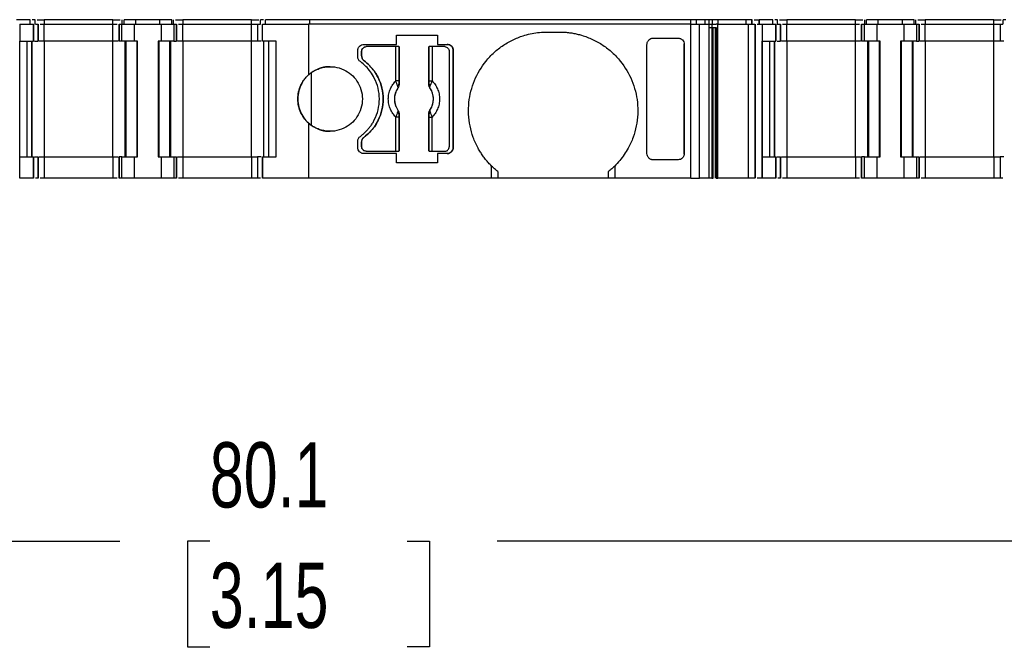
# Model space of a CAD drawing. Header units: millimetres. Extents: x 6 to 273, y 6 to 210.
# Tile 4 of 13: x 84 to 116, y 154 to 174. Entities that reach past the tile are written whole.
import ezdxf

# ---------------------------------------------------------------- set-up
doc = ezdxf.new("R2010")
doc.units = ezdxf.units.MM
doc.linetypes.add('SLD-Solid', pattern=[0])
doc.layers.add('DIMENSIONS', color=140, linetype='SLD-Solid', lineweight=25)
doc.styles.add('SLDTEXTSTYLE0', font='TXT', dxfattribs={"width": 0.7})
doc.dimstyles.new('SLDDIMSTYLE0', dxfattribs={"dimtxt": 2.158008, "dimasz": 3.302, "dimexe": 0, "dimexo": 0.0625, "dimgap": 0.539502, "dimtad": 0, "dimtih": 1, "dimtoh": 1, "dimrnd": 1e-09, "dimzin": 12, "dimdsep": 46, "dimtxsty": 'SLDTEXTSTYLE0', "dimsah": 1, "dimcen": 0.09, "dimadec": 0, "dimazin": 3, "dimtfac": 1, "dimtofl": 0, "dimtmove": 0, "dimatfit": 3, "dimfxl": 0, "dimfrac": 2, "dimtolj": 1, "dimtzin": 12, "dimarcsym": 0})

# ---------------------------------------------------------------- blocks, each defined once
blk = doc.blocks.new('_D_4')
at = {"layer": 'DIMENSIONS'}
for p, q in [((52.729, 167.837), (52.729, 154.145)), ((132.817, 167.837), (132.817, 154.145)), ((52.729, 157.32), (87.729, 157.32)), ((90.653, 157.32), (89.929, 157.32)), ((89.929, 157.32), (89.929, 153.89)), ((97.066, 157.32), (97.791, 157.32)), ((97.791, 157.32), (97.791, 153.89)), ((132.817, 157.32), (99.99, 157.32)), ((89.929, 153.89), (90.653, 153.89)), ((97.791, 153.89), (97.066, 153.89))]:
    blk.add_line(p, q, dxfattribs=at)
for points in [[(52.729, 157.32), (56.031, 156.812), (56.031, 157.828)], [(132.817, 157.32), (129.515, 157.828), (129.515, 156.812)]]:
    blk.add_solid(points, dxfattribs=at)
at = {"layer": 'DIMENSIONS', "char_height": 2.1167, "attachment_point": 1, "style": 'SLDTEXTSTYLE0'}
for s, insert in [('80.1', (90.653, 160.532)), ('3.15', (90.653, 156.619))]:
    blk.add_mtext(s, dxfattribs=dict(at, insert=insert))

msp = doc.modelspace()

# ---------------------------------------------------------------- linework, layer by layer
for p, q in [((84.818, 174.257), (84.373, 174.257)), ((84.473, 174.107), (84.473, 173.557)), ((84.473, 174.107), (84.918, 174.107)), ((84.818, 174.107), (84.818, 174.257)), ((84.818, 174.107), (84.818, 174.257)), ((84.918, 173.557), (84.918, 174.107)), ((84.918, 174.107), (84.918, 173.557)), ((84.973, 174.107), (84.973, 174.257)), ((84.973, 174.107), (84.973, 174.257)), ((85.073, 173.557), (85.073, 174.107)), ((85.073, 174.107), (85.073, 173.557)), ((85.273, 174.257), (85.273, 174.107)), ((87.506, 174.257), (85.273, 174.257)), ((85.273, 173.557), (85.273, 174.107)), ((85.273, 174.107), (87.506, 174.107)), ((87.506, 174.107), (87.506, 174.257)), ((87.506, 173.557), (87.506, 174.107)), ((87.706, 174.107), (87.706, 173.557)), ((87.706, 173.557), (87.706, 174.107)), ((87.794, 173.557), (87.794, 174.107)), ((87.794, 174.107), (88.206, 174.107)), ((87.806, 174.107), (87.806, 174.257)), ((87.806, 174.107), (87.806, 174.257)), ((87.865, 174.107), (87.865, 174.257)), ((88.248, 174.257), (87.865, 174.257)), ((88.206, 173.557), (88.206, 174.107)), ((88.206, 174.107), (89.073, 174.107)), ((88.248, 174.107), (88.248, 174.257)), ((89.032, 174.257), (88.248, 174.257)), ((89.032, 174.107), (89.032, 174.257)), ((89.415, 174.257), (89.032, 174.257)), ((89.073, 174.107), (89.073, 173.557)), ((89.073, 174.107), (89.486, 174.107)), ((89.415, 174.107), (89.415, 174.257)), ((89.473, 174.107), (89.473, 174.257)), ((89.473, 174.107), (89.473, 174.257)), ((89.486, 174.107), (89.486, 173.557)), ((89.573, 173.557), (89.573, 174.107)), ((89.573, 174.107), (89.573, 173.557)), ((89.773, 174.257), (89.773, 174.107)), ((92.006, 174.257), (89.773, 174.257)), ((89.773, 173.557), (89.773, 174.107)), ((89.773, 174.107), (92.006, 174.107)), ((92.006, 174.107), (92.006, 174.257)), ((92.006, 173.557), (92.006, 174.107)), ((92.206, 174.107), (92.206, 173.557)), ((92.306, 174.107), (92.306, 174.257)), ((92.362, 174.107), (93.863, 174.107)), ((92.362, 173.557), (92.362, 174.107)), ((92.362, 173.557), (92.362, 174.107)), ((92.462, 174.107), (92.462, 174.257)), ((93.908, 174.257), (92.462, 174.257)), ((92.462, 174.107), (92.462, 174.257)), ((93.863, 174.107), (93.863, 172.465)), ((106.283, 174.107), (93.863, 174.107)), ((93.908, 174.107), (93.908, 174.257)), ((106.283, 174.257), (93.908, 174.257)), ((106.283, 174.107), (106.283, 174.257)), ((106.283, 169.107), (106.283, 174.107)), ((106.475, 174.107), (106.475, 174.257)), ((106.759, 174.257), (106.475, 174.257)), ((106.572, 169.107), (106.572, 174.107)), ((106.572, 174.107), (106.874, 174.107)), ((106.759, 174.107), (106.759, 174.257)), ((106.874, 174.107), (106.874, 169.107)), ((106.878, 174.257), (106.878, 174.107)), ((106.967, 174.107), (106.967, 174.007)), ((106.967, 174.107), (107.112, 174.107)), ((106.993, 174.107), (106.993, 174.257)), ((107.138, 174.257), (106.993, 174.257)), ((107.17, 174.107), (107.112, 174.107)), ((107.18, 174.257), (107.138, 174.257)), ((107.17, 169.107), (107.17, 174.107)), ((107.17, 174.107), (108.166, 174.107)), ((107.18, 174.107), (107.18, 174.257)), ((108.088, 174.257), (107.18, 174.257)), ((108.088, 174.107), (108.088, 174.257)), ((108.276, 174.257), (108.088, 174.257)), ((108.166, 169.107), (108.166, 174.107)), ((108.166, 174.107), (108.373, 174.107)), ((108.276, 174.107), (108.276, 174.257)), ((108.283, 174.107), (108.283, 174.257)), ((108.283, 174.107), (108.283, 174.257)), ((108.348, 174.257), (108.507, 174.257)), ((108.373, 174.107), (108.373, 169.107)), ((108.383, 169.107), (108.383, 174.107)), ((108.383, 174.107), (108.383, 169.107)), ((108.448, 174.107), (108.607, 174.107)), ((108.507, 174.257), (108.507, 174.107)), ((108.507, 174.107), (108.507, 174.257)), ((108.951, 174.257), (108.507, 174.257)), ((108.607, 174.107), (108.607, 169.107)), ((108.607, 174.107), (108.607, 173.557)), ((108.607, 174.107), (109.051, 174.107)), ((108.951, 174.107), (108.951, 174.257)), ((108.951, 174.107), (108.951, 174.257)), ((109.051, 173.557), (109.051, 174.107)), ((109.051, 174.107), (109.051, 173.557)), ((109.107, 174.107), (109.107, 174.257)), ((109.107, 174.107), (109.107, 174.257)), ((109.207, 173.557), (109.207, 174.107)), ((109.207, 174.107), (109.207, 173.557)), ((109.407, 174.257), (109.407, 174.107)), ((111.64, 174.257), (109.407, 174.257)), ((109.407, 173.557), (109.407, 174.107)), ((109.407, 174.107), (111.64, 174.107)), ((111.64, 174.107), (111.64, 174.257)), ((111.64, 173.557), (111.64, 174.107)), ((111.84, 174.107), (111.84, 173.557)), ((111.84, 173.557), (111.84, 174.107)), ((111.928, 173.557), (111.928, 174.107)), ((111.928, 174.107), (112.34, 174.107)), ((111.94, 174.107), (111.94, 174.257)), ((111.94, 174.107), (111.94, 174.257)), ((111.998, 174.107), (111.998, 174.257)), ((112.381, 174.257), (111.998, 174.257)), ((112.34, 173.557), (112.34, 174.107)), ((112.34, 174.107), (113.207, 174.107)), ((112.381, 174.107), (112.381, 174.257)), ((113.165, 174.257), (112.381, 174.257)), ((113.165, 174.107), (113.165, 174.257)), ((113.548, 174.257), (113.165, 174.257)), ((113.207, 174.107), (113.207, 173.557)), ((113.207, 174.107), (113.619, 174.107)), ((113.548, 174.107), (113.548, 174.257)), ((113.607, 174.107), (113.607, 174.257)), ((113.607, 174.107), (113.607, 174.257)), ((113.619, 174.107), (113.619, 173.557)), ((113.707, 173.557), (113.707, 174.107)), ((113.707, 174.107), (113.707, 173.557)), ((113.907, 174.257), (113.907, 174.107)), ((116.14, 174.257), (113.907, 174.257)), ((113.907, 173.557), (113.907, 174.107)), ((113.907, 174.107), (116.14, 174.107)), ((116.14, 174.107), (116.14, 174.257)), ((116.14, 173.557), (116.14, 174.107)), ((116.34, 174.107), (116.34, 173.557)), ((116.44, 174.107), (116.44, 174.257)), ((101.613, 173.857), (102.013, 173.857)), ((102.013, 173.857), (102.013, 173.857)), ((106.967, 174.007), (107.112, 174.007)), ((106.976, 174.007), (106.976, 169.107)), ((107.019, 169.107), (107.019, 174.007)), ((107.09, 169.107), (107.09, 174.007)), ((107.112, 174.007), (107.112, 169.107)), ((84.473, 173.557), (84.473, 173.557)), ((84.473, 169.807), (84.473, 173.557)), ((84.473, 173.557), (84.918, 173.557)), ((84.718, 169.807), (84.718, 173.557)), ((84.718, 169.807), (84.718, 173.557)), ((84.873, 173.557), (84.873, 169.807)), ((84.873, 169.807), (84.873, 173.557)), ((84.918, 173.557), (84.918, 173.557)), ((85.273, 173.557), (85.273, 169.807)), ((87.506, 173.557), (85.273, 173.557)), ((87.506, 169.807), (87.506, 173.557)), ((88.206, 173.557), (87.794, 173.557)), ((87.906, 169.807), (87.906, 173.557)), ((87.906, 173.557), (87.906, 169.807)), ((87.936, 169.807), (87.936, 173.557)), ((88.306, 173.557), (88.206, 173.557)), ((88.289, 169.807), (88.289, 173.557)), ((88.306, 169.807), (88.306, 173.557)), ((88.973, 173.557), (88.973, 169.807)), ((89.073, 173.557), (88.973, 173.557)), ((88.973, 173.557), (88.973, 169.807)), ((88.973, 173.557), (88.973, 173.557)), ((88.991, 173.557), (88.991, 169.807)), ((89.486, 173.557), (89.073, 173.557)), ((89.344, 173.557), (89.344, 169.807)), ((89.373, 173.557), (89.373, 169.807)), ((89.373, 169.807), (89.373, 173.557)), ((89.773, 173.557), (89.773, 169.807)), ((92.006, 173.557), (89.773, 173.557)), ((92.006, 169.807), (92.006, 173.557)), ((92.806, 173.557), (92.362, 173.557)), ((92.362, 173.557), (92.362, 173.557)), ((92.406, 169.807), (92.406, 173.557)), ((92.562, 173.557), (92.562, 169.807)), ((92.562, 173.557), (92.562, 169.807)), ((92.806, 169.807), (92.806, 173.557)), ((96.717, 173.457), (96.717, 173.757)), ((96.717, 173.757), (98.058, 173.757)), ((98.058, 173.757), (98.058, 173.457)), ((105.063, 173.657), (105.872, 173.657)), ((106.072, 173.474), (106.072, 173.456)), ((106.072, 169.89), (106.072, 173.474)), ((108.607, 173.557), (108.607, 173.557)), ((108.607, 169.807), (108.607, 173.557)), ((108.607, 173.557), (109.051, 173.557)), ((108.851, 169.807), (108.851, 173.557)), ((108.851, 169.807), (108.851, 173.557)), ((109.007, 173.557), (109.007, 169.807)), ((109.007, 169.807), (109.007, 173.557)), ((109.051, 173.557), (109.051, 173.557)), ((109.407, 173.557), (109.407, 169.807)), ((111.64, 173.557), (109.407, 173.557)), ((111.64, 169.807), (111.64, 173.557)), ((112.34, 173.557), (111.928, 173.557)), ((112.04, 169.807), (112.04, 173.557)), ((112.04, 173.557), (112.04, 169.807)), ((112.069, 169.807), (112.069, 173.557)), ((112.44, 173.557), (112.34, 173.557)), ((112.423, 169.807), (112.423, 173.557)), ((112.44, 169.807), (112.44, 173.557)), ((113.107, 173.557), (113.107, 169.807)), ((113.207, 173.557), (113.107, 173.557)), ((113.107, 173.557), (113.107, 169.807)), ((113.107, 173.557), (113.107, 173.557)), ((113.124, 173.557), (113.124, 169.807)), ((113.619, 173.557), (113.207, 173.557)), ((113.478, 173.557), (113.478, 169.807)), ((113.507, 173.557), (113.507, 169.807)), ((113.507, 169.807), (113.507, 173.557)), ((113.907, 173.557), (113.907, 169.807)), ((116.14, 173.557), (113.907, 173.557)), ((116.14, 169.807), (116.14, 173.557)), ((95.463, 173.057), (95.463, 173.257)), ((95.588, 173.232), (95.588, 173.082)), ((95.588, 173.082), (95.588, 173.232)), ((95.663, 173.457), (96.717, 173.457)), ((96.697, 173.382), (95.738, 173.382)), ((96.697, 172.269), (96.697, 173.382)), ((96.796, 173.382), (96.796, 172.269)), ((96.806, 173.382), (96.806, 172.159)), ((97.771, 172.159), (97.771, 173.382)), ((97.78, 172.269), (97.78, 173.382)), ((97.88, 173.382), (97.88, 172.269)), ((98.288, 173.382), (97.88, 173.382)), ((98.058, 173.457), (98.363, 173.457)), ((98.438, 173.232), (98.438, 170.132)), ((98.563, 173.257), (98.563, 170.107)), ((98.563, 173.257), (98.563, 173.257)), ((98.563, 170.107), (98.563, 173.257)), ((104.863, 169.908), (104.863, 173.456)), ((106.072, 173.456), (106.072, 169.908)), ((93.952, 172.536), (93.952, 170.828)), ((96.796, 172.269), (96.697, 172.269)), ((97.78, 172.269), (97.88, 172.269)), ((96.769, 172.045), (96.77, 172.044)), ((96.806, 172.159), (96.799, 172.161)), ((97.771, 172.159), (97.778, 172.161)), ((97.807, 172.044), (97.808, 172.045)), ((96.77, 171.32), (96.769, 171.319)), ((97.808, 171.319), (97.807, 171.32)), ((96.697, 169.982), (96.697, 171.095)), ((96.796, 171.095), (96.697, 171.095)), ((96.796, 171.095), (96.796, 169.982)), ((96.806, 171.206), (96.799, 171.204)), ((96.806, 171.206), (96.806, 169.982)), ((97.771, 169.982), (97.771, 171.206)), ((97.778, 171.204), (97.771, 171.206)), ((97.78, 169.982), (97.78, 171.095)), ((97.78, 171.095), (97.88, 171.095)), ((97.88, 169.982), (97.88, 171.095)), ((93.863, 170.9), (93.863, 169.107)), ((95.463, 170.107), (95.463, 170.307)), ((95.588, 170.282), (95.588, 170.132)), ((95.588, 170.132), (95.588, 170.282)), ((95.738, 169.982), (96.697, 169.982)), ((97.88, 169.982), (98.288, 169.982)), ((98.563, 170.107), (98.563, 170.107)), ((84.473, 169.107), (84.473, 169.807)), ((84.473, 169.807), (84.918, 169.807)), ((84.918, 169.107), (84.918, 169.807)), ((84.918, 169.807), (84.918, 169.107)), ((84.918, 169.807), (84.918, 169.807)), ((85.073, 169.107), (85.073, 169.807)), ((85.073, 169.807), (85.073, 169.107)), ((85.273, 169.807), (85.273, 169.107)), ((85.273, 169.807), (87.506, 169.807)), ((87.506, 169.807), (87.506, 169.107)), ((87.706, 169.807), (87.706, 169.107)), ((87.706, 169.107), (87.706, 169.807)), ((87.794, 169.107), (87.794, 169.807)), ((87.794, 169.807), (88.206, 169.807)), ((88.206, 169.107), (88.206, 169.807)), ((88.206, 169.807), (88.306, 169.807)), ((88.973, 169.807), (89.073, 169.807)), ((88.973, 169.807), (88.973, 169.807)), ((89.073, 169.807), (89.073, 169.107)), ((89.073, 169.807), (89.486, 169.807)), ((89.486, 169.807), (89.486, 169.107)), ((89.573, 169.107), (89.573, 169.807)), ((89.573, 169.807), (89.573, 169.107)), ((89.773, 169.807), (89.773, 169.107)), ((89.773, 169.807), (92.006, 169.807)), ((92.006, 169.807), (92.006, 169.107)), ((92.206, 169.807), (92.206, 169.107)), ((92.362, 169.807), (92.362, 169.107)), ((92.362, 169.807), (92.806, 169.807)), ((92.362, 169.107), (92.362, 169.807)), ((92.362, 169.807), (92.362, 169.807)), ((96.717, 169.907), (95.663, 169.907)), ((96.717, 169.607), (96.717, 169.907)), ((98.058, 169.907), (98.058, 169.607)), ((98.363, 169.907), (98.058, 169.907)), ((105.872, 169.707), (105.063, 169.707)), ((106.072, 169.89), (106.072, 169.908)), ((108.607, 169.107), (108.607, 169.807)), ((108.607, 169.807), (109.051, 169.807)), ((109.051, 169.107), (109.051, 169.807)), ((109.051, 169.807), (109.051, 169.107)), ((109.051, 169.807), (109.051, 169.807)), ((109.207, 169.107), (109.207, 169.807)), ((109.207, 169.807), (109.207, 169.107)), ((109.407, 169.807), (109.407, 169.107)), ((109.407, 169.807), (111.64, 169.807)), ((111.64, 169.807), (111.64, 169.107)), ((111.84, 169.807), (111.84, 169.107)), ((111.84, 169.107), (111.84, 169.807)), ((111.928, 169.107), (111.928, 169.807)), ((111.928, 169.807), (112.34, 169.807)), ((112.34, 169.107), (112.34, 169.807)), ((112.34, 169.807), (112.44, 169.807)), ((113.107, 169.807), (113.207, 169.807)), ((113.107, 169.807), (113.107, 169.807)), ((113.207, 169.807), (113.207, 169.107)), ((113.207, 169.807), (113.619, 169.807)), ((113.619, 169.807), (113.619, 169.107)), ((113.707, 169.107), (113.707, 169.807)), ((113.707, 169.807), (113.707, 169.107)), ((113.907, 169.807), (113.907, 169.107)), ((113.907, 169.807), (116.14, 169.807)), ((116.14, 169.807), (116.14, 169.107)), ((116.34, 169.807), (116.34, 169.107)), ((98.058, 169.607), (96.717, 169.607)), ((99.813, 169.107), (99.813, 169.501)), ((100.013, 169.322), (100.013, 169.107)), ((103.613, 169.107), (103.613, 169.322)), ((103.813, 169.501), (103.813, 169.107)), ((84.918, 169.107), (84.473, 169.107)), ((87.506, 169.107), (85.273, 169.107)), ((88.206, 169.107), (87.794, 169.107)), ((89.073, 169.107), (88.206, 169.107)), ((89.486, 169.107), (89.073, 169.107)), ((92.006, 169.107), (89.773, 169.107)), ((93.863, 169.107), (92.362, 169.107)), ((99.813, 169.107), (93.863, 169.107)), ((100.013, 169.107), (99.813, 169.107)), ((103.613, 169.107), (100.013, 169.107)), ((103.813, 169.107), (103.613, 169.107)), ((106.283, 169.107), (103.813, 169.107)), ((106.874, 169.107), (106.572, 169.107)), ((107.112, 169.107), (107.17, 169.107)), ((108.166, 169.107), (107.17, 169.107)), ((108.373, 169.107), (108.166, 169.107)), ((108.607, 169.107), (108.448, 169.107)), ((109.051, 169.107), (108.607, 169.107)), ((111.64, 169.107), (109.407, 169.107)), ((112.34, 169.107), (111.928, 169.107)), ((113.207, 169.107), (112.34, 169.107)), ((113.619, 169.107), (113.207, 169.107)), ((116.14, 169.107), (113.907, 169.107))]:
    msp.add_line(p, q)
for centre, radius, start, end in [((97.288, 171.682), 0.634, 145.0833, 214.9167), ((96.735, 172.176), 0.066, 289.9615, 346.8945), ((97.842, 172.176), 0.066, 193.1055, 250.0385), ((97.288, 171.682), 0.634, 325.0833, 34.9167), ((96.735, 171.189), 0.066, 13.1055, 70.0385), ((97.842, 171.189), 0.066, 109.9615, 166.8945)]:
    msp.add_arc(centre, radius, start, end)
for points, knots in [([(84.973, 174.257), (84.971, 174.257), (84.967, 174.257), (84.934, 174.257), (84.899, 174.257), (84.882, 174.257)], [0, 0, 0, 0, 0.338406, 0.676813, 1, 1, 1, 1]), ([(84.982, 174.107), (84.982, 174.107), (85.004, 174.107), (85.033, 174.107), (85.067, 174.107), (85.071, 174.107), (85.073, 174.107)], [0, 0, 0, 0, 0.000576, 0.333717, 0.666859, 1, 1, 1, 1]), ([(85.038, 174.257), (85.045, 174.257), (85.073, 174.257), (85.157, 174.257), (85.235, 174.257), (85.273, 174.257)], [0, 0, 0, 0, 0.153862, 0.576931, 1, 1, 1, 1]), ([(85.138, 174.107), (85.157, 174.107), (85.196, 174.107), (85.247, 174.107), (85.273, 174.107)], [0, 0, 0, 0, 0.4772461, 1, 1, 1, 1]), ([(87.506, 174.257), (87.545, 174.257), (87.623, 174.257), (87.707, 174.257), (87.735, 174.257), (87.742, 174.257)], [0, 0, 0, 0, 0.423068, 0.846136, 1, 1, 1, 1]), ([(87.506, 174.107), (87.533, 174.107), (87.584, 174.107), (87.623, 174.107), (87.642, 174.107)], [0, 0, 0, 0, 0.522715, 1, 1, 1, 1]), ([(87.706, 174.107), (87.707, 174.107), (87.708, 174.107), (87.716, 174.107), (87.73, 174.107), (87.755, 174.107), (87.781, 174.107), (87.794, 174.107)], [0, 0, 0, 0, 0.166556, 0.332331, 0.500193, 0.749367, 1, 1, 1, 1]), ([(89.486, 174.107), (89.494, 174.107), (89.512, 174.107), (89.534, 174.107), (89.554, 174.107), (89.57, 174.107), (89.572, 174.107), (89.573, 174.107)], [0, 0, 0, 0, 0.166556, 0.332331, 0.500193, 0.749367, 1, 1, 1, 1]), ([(89.538, 174.257), (89.545, 174.257), (89.573, 174.257), (89.657, 174.257), (89.735, 174.257), (89.773, 174.257)], [0, 0, 0, 0, 0.153864, 0.576932, 1, 1, 1, 1]), ([(89.638, 174.107), (89.657, 174.107), (89.696, 174.107), (89.747, 174.107), (89.773, 174.107)], [0, 0, 0, 0, 0.477289, 1, 1, 1, 1]), ([(92.006, 174.257), (92.045, 174.257), (92.123, 174.257), (92.207, 174.257), (92.235, 174.257), (92.242, 174.257)], [0, 0, 0, 0, 0.423069, 0.846138, 1, 1, 1, 1]), ([(92.006, 174.107), (92.02, 174.107), (92.046, 174.107), (92.083, 174.107), (92.118, 174.107), (92.158, 174.107), (92.198, 174.107), (92.204, 174.107), (92.206, 174.107)], [0, 0, 0, 0, 0.1272, 0.249746, 0.3727, 0.501075, 0.749743, 1, 1, 1, 1]), ([(92.206, 174.107), (92.208, 174.107), (92.212, 174.107), (92.246, 174.107), (92.276, 174.107), (92.298, 174.107), (92.298, 174.107)], [0, 0, 0, 0, 0.333141, 0.666282, 0.999423, 1, 1, 1, 1]), ([(92.398, 174.257), (92.381, 174.257), (92.346, 174.257), (92.313, 174.257), (92.309, 174.257), (92.306, 174.257)], [0, 0, 0, 0, 0.323187, 0.6615935, 1, 1, 1, 1]), ([(106.475, 174.257), (106.464, 174.257), (106.439, 174.257), (106.37, 174.257), (106.326, 174.257), (106.283, 174.257)], [0, 0, 0, 0, 0.5, 0.5, 1, 1, 1, 1]), ([(106.283, 174.107), (106.299, 174.107), (106.332, 174.107), (106.379, 174.107), (106.424, 174.107), (106.479, 174.107), (106.538, 174.107), (106.561, 174.107), (106.572, 174.107)], [0, 0, 0, 0, 0.12633, 0.2496062, 0.3732738, 0.5007467, 0.7496065, 1, 1, 1, 1]), ([(106.878, 174.257), (106.875, 174.257), (106.869, 174.257), (106.852, 174.257), (106.825, 174.257), (106.786, 174.257), (106.751, 174.257), (106.734, 174.257)], [0, 0, 0, 0, 0.1671016, 0.3319461, 0.5003862, 0.7494426, 1, 1, 1, 1]), ([(106.878, 174.107), (106.885, 174.107), (106.911, 174.107), (106.944, 174.107), (106.967, 174.107)], [0, 0, 0, 0, 0.290757, 1, 1, 1, 1]), ([(109.107, 174.257), (109.105, 174.257), (109.1, 174.257), (109.067, 174.257), (109.032, 174.257), (109.015, 174.257)], [0, 0, 0, 0, 0.3384064, 0.6768128, 1, 1, 1, 1]), ([(109.097, 174.107), (109.103, 174.107), (109.131, 174.107), (109.167, 174.107), (109.201, 174.107), (109.205, 174.107), (109.207, 174.107)], [0, 0, 0, 0, 0.088872, 0.392582, 0.696291, 1, 1, 1, 1]), ([(109.171, 174.257), (109.178, 174.257), (109.206, 174.257), (109.29, 174.257), (109.368, 174.257), (109.407, 174.257)], [0, 0, 0, 0, 0.153862, 0.576931, 1, 1, 1, 1]), ([(109.271, 174.107), (109.29, 174.107), (109.33, 174.107), (109.38, 174.107), (109.407, 174.107)], [0, 0, 0, 0, 0.477288, 1, 1, 1, 1]), ([(111.64, 174.257), (111.678, 174.257), (111.756, 174.257), (111.84, 174.257), (111.868, 174.257), (111.875, 174.257)], [0, 0, 0, 0, 0.423068, 0.846136, 1, 1, 1, 1]), ([(111.64, 174.107), (111.666, 174.107), (111.717, 174.107), (111.757, 174.107), (111.775, 174.107)], [0, 0, 0, 0, 0.522757, 1, 1, 1, 1]), ([(111.84, 174.107), (111.84, 174.107), (111.841, 174.107), (111.849, 174.107), (111.864, 174.107), (111.888, 174.107), (111.914, 174.107), (111.928, 174.107)], [0, 0, 0, 0, 0.166556, 0.332331, 0.500193, 0.749367, 1, 1, 1, 1]), ([(113.619, 174.107), (113.628, 174.107), (113.646, 174.107), (113.667, 174.107), (113.688, 174.107), (113.704, 174.107), (113.706, 174.107), (113.707, 174.107)], [0, 0, 0, 0, 0.166556, 0.332331, 0.500193, 0.749367, 1, 1, 1, 1]), ([(113.671, 174.257), (113.678, 174.257), (113.706, 174.257), (113.79, 174.257), (113.868, 174.257), (113.907, 174.257)], [0, 0, 0, 0, 0.153808, 0.576904, 1, 1, 1, 1]), ([(113.771, 174.107), (113.79, 174.107), (113.83, 174.107), (113.88, 174.107), (113.907, 174.107)], [0, 0, 0, 0, 0.477289, 1, 1, 1, 1]), ([(116.14, 174.257), (116.178, 174.257), (116.256, 174.257), (116.34, 174.257), (116.368, 174.257), (116.375, 174.257)], [0, 0, 0, 0, 0.423096, 0.846193, 1, 1, 1, 1]), ([(116.14, 174.107), (116.153, 174.107), (116.179, 174.107), (116.217, 174.107), (116.251, 174.107), (116.291, 174.107), (116.332, 174.107), (116.337, 174.107), (116.34, 174.107)], [0, 0, 0, 0, 0.1272, 0.249746, 0.3727, 0.501075, 0.749743, 1, 1, 1, 1]), ([(116.34, 174.107), (116.342, 174.107), (116.346, 174.107), (116.38, 174.107), (116.41, 174.107), (116.431, 174.107), (116.431, 174.107)], [0, 0, 0, 0, 0.333141, 0.666283, 0.999424, 1, 1, 1, 1]), ([(116.531, 174.257), (116.514, 174.257), (116.48, 174.257), (116.446, 174.257), (116.442, 174.257), (116.44, 174.257)], [0, 0, 0, 0, 0.323187, 0.661593, 1, 1, 1, 1]), ([(99.813, 169.501), (99.779, 169.536), (99.711, 169.606), (99.616, 169.719), (99.528, 169.836), (99.447, 169.959), (99.333, 170.154), (99.207, 170.433), (99.104, 170.804), (99.056, 171.187), (99.071, 171.688), (99.224, 172.295), (99.543, 172.832), (99.887, 173.197), (100.19, 173.435), (100.526, 173.624), (100.843, 173.745), (101.126, 173.814), (101.368, 173.85), (101.532, 173.855), (101.613, 173.857)], [0, 0, 0, 0, 0.024543, 0.048971, 0.073365, 0.097807, 0.122379, 0.18625, 0.250212, 0.314083, 0.378045, 0.500014, 0.621984, 0.685855, 0.749817, 0.813688, 0.87765, 0.918477, 0.959134, 1, 1, 1, 1]), ([(102.013, 173.857), (102.063, 173.856), (102.161, 173.855), (102.307, 173.842), (102.452, 173.821), (102.596, 173.791), (102.815, 173.733), (103.101, 173.625), (103.436, 173.435), (103.74, 173.197), (104.083, 172.832), (104.403, 172.295), (104.556, 171.688), (104.571, 171.187), (104.523, 170.805), (104.42, 170.434), (104.28, 170.125), (104.128, 169.876), (103.982, 169.679), (103.87, 169.56), (103.813, 169.501)], [0, 0, 0, 0, 0.024543, 0.048971, 0.073365, 0.097807, 0.122379, 0.18625, 0.250212, 0.314083, 0.378045, 0.500014, 0.621984, 0.685855, 0.749817, 0.813688, 0.87765, 0.918477, 0.959134, 1, 1, 1, 1]), ([(106.874, 174.007), (106.882, 174.007), (106.909, 174.007), (106.944, 174.007), (106.967, 174.007)], [0, 0, 0, 0, 0.328188, 1, 1, 1, 1]), ([(84.953, 173.557), (84.963, 173.557), (84.995, 173.557), (85.034, 173.557), (85.067, 173.557), (85.071, 173.557), (85.073, 173.557)], [0, 0, 0, 0, 0.129248, 0.419499, 0.709749, 1, 1, 1, 1]), ([(85.273, 173.557), (85.247, 173.557), (85.196, 173.557), (85.135, 173.557), (85.114, 173.557), (85.106, 173.557)], [0, 0, 0, 0, 0.383093, 0.766187, 1, 1, 1, 1]), ([(87.674, 173.557), (87.666, 173.557), (87.645, 173.557), (87.584, 173.557), (87.532, 173.557), (87.506, 173.557)], [0, 0, 0, 0, 0.233742, 0.616871, 1, 1, 1, 1]), ([(87.794, 173.557), (87.785, 173.557), (87.767, 173.557), (87.746, 173.557), (87.726, 173.557), (87.709, 173.557), (87.707, 173.557), (87.706, 173.557)], [0, 0, 0, 0, 0.166556, 0.332331, 0.500193, 0.749367, 1, 1, 1, 1]), ([(89.773, 173.557), (89.747, 173.557), (89.696, 173.557), (89.635, 173.557), (89.614, 173.557), (89.606, 173.557)], [0, 0, 0, 0, 0.383095, 0.76619, 1, 1, 1, 1]), ([(92.206, 173.557), (92.206, 173.557), (92.204, 173.557), (92.193, 173.557), (92.174, 173.557), (92.141, 173.557), (92.085, 173.557), (92.033, 173.557), (92.006, 173.557)], [0, 0, 0, 0, 0.1272, 0.249746, 0.3727, 0.501075, 0.749743, 1, 1, 1, 1]), ([(92.326, 173.557), (92.316, 173.557), (92.285, 173.557), (92.246, 173.557), (92.212, 173.557), (92.208, 173.557), (92.206, 173.557)], [0, 0, 0, 0, 0.129252, 0.419501, 0.709751, 1, 1, 1, 1]), ([(104.863, 173.456), (104.864, 173.47), (104.865, 173.496), (104.877, 173.534), (104.896, 173.568), (104.929, 173.609), (104.984, 173.649), (105.037, 173.655), (105.063, 173.657)], [0, 0, 0, 0, 0.127439, 0.250182, 0.373266, 0.501687, 0.750185, 1, 1, 1, 1]), ([(105.872, 173.657), (105.885, 173.656), (105.911, 173.655), (105.949, 173.644), (105.984, 173.625), (106.024, 173.591), (106.064, 173.536), (106.069, 173.483), (106.072, 173.456)], [0, 0, 0, 0, 0.126961, 0.24931, 0.372135, 0.500462, 0.749301, 1, 1, 1, 1]), ([(109.097, 173.557), (109.103, 173.557), (109.131, 173.557), (109.167, 173.557), (109.201, 173.557), (109.205, 173.557), (109.207, 173.557)], [0, 0, 0, 0, 0.088872, 0.392582, 0.696291, 1, 1, 1, 1]), ([(109.407, 173.557), (109.381, 173.557), (109.329, 173.557), (109.268, 173.557), (109.247, 173.557), (109.239, 173.557)], [0, 0, 0, 0, 0.383093, 0.766187, 1, 1, 1, 1]), ([(111.808, 173.557), (111.8, 173.557), (111.778, 173.557), (111.718, 173.557), (111.666, 173.557), (111.64, 173.557)], [0, 0, 0, 0, 0.233807, 0.616904, 1, 1, 1, 1]), ([(111.928, 173.557), (111.919, 173.557), (111.901, 173.557), (111.879, 173.557), (111.859, 173.557), (111.843, 173.557), (111.841, 173.557), (111.84, 173.557)], [0, 0, 0, 0, 0.166556, 0.332331, 0.500193, 0.749367, 1, 1, 1, 1]), ([(113.907, 173.557), (113.881, 173.557), (113.829, 173.557), (113.768, 173.557), (113.747, 173.557), (113.739, 173.557)], [0, 0, 0, 0, 0.383095, 0.76619, 1, 1, 1, 1]), ([(116.34, 173.557), (116.339, 173.557), (116.338, 173.557), (116.326, 173.557), (116.307, 173.557), (116.274, 173.557), (116.219, 173.557), (116.166, 173.557), (116.14, 173.557)], [0, 0, 0, 0, 0.1272, 0.249746, 0.3727, 0.501075, 0.749743, 1, 1, 1, 1]), ([(116.46, 173.557), (116.45, 173.557), (116.418, 173.557), (116.379, 173.557), (116.346, 173.557), (116.342, 173.557), (116.34, 173.557)], [0, 0, 0, 0, 0.129252, 0.419501, 0.709751, 1, 1, 1, 1]), ([(95.463, 173.257), (95.464, 173.27), (95.465, 173.297), (95.477, 173.334), (95.496, 173.369), (95.529, 173.409), (95.584, 173.449), (95.637, 173.455), (95.663, 173.457)], [0, 0, 0, 0, 0.1272, 0.249746, 0.3727, 0.501075, 0.749743, 1, 1, 1, 1]), ([(95.588, 173.232), (95.588, 173.271), (95.605, 173.31), (95.66, 173.366), (95.699, 173.382), (95.738, 173.382)], [0, 0, 0, 0, 0.5, 0.5, 1, 1, 1, 1]), ([(95.588, 173.232), (95.589, 173.245), (95.591, 173.271), (95.607, 173.308), (95.635, 173.344), (95.679, 173.376), (95.719, 173.38), (95.738, 173.382)], [0, 0, 0, 0, 0.168224, 0.331133, 0.500763, 0.749586, 1, 1, 1, 1]), ([(96.796, 173.382), (96.794, 173.382), (96.783, 173.382), (96.746, 173.382), (96.722, 173.382), (96.697, 173.382)], [0, 0, 0, 0, 0.5, 0.5, 1, 1, 1, 1]), ([(97.88, 173.382), (97.855, 173.382), (97.831, 173.382), (97.794, 173.382), (97.783, 173.382), (97.78, 173.382)], [0, 0, 0, 0, 0.5, 0.5, 1, 1, 1, 1]), ([(98.288, 173.382), (98.328, 173.382), (98.367, 173.366), (98.422, 173.31), (98.438, 173.271), (98.438, 173.232)], [0, 0, 0, 0, 0.5, 0.5, 1, 1, 1, 1]), ([(98.363, 173.457), (98.377, 173.456), (98.403, 173.455), (98.44, 173.444), (98.475, 173.425), (98.515, 173.391), (98.556, 173.336), (98.561, 173.284), (98.563, 173.257)], [0, 0, 0, 0, 0.1272, 0.249746, 0.3727, 0.501075, 0.749743, 1, 1, 1, 1]), ([(98.563, 173.257), (98.563, 173.27), (98.561, 173.297), (98.55, 173.334), (98.531, 173.369), (98.498, 173.409), (98.443, 173.449), (98.39, 173.455), (98.363, 173.457)], [0, 0, 0, 0, 0.12725, 0.249812, 0.372751, 0.501086, 0.749808, 1, 1, 1, 1]), ([(95.546, 172.895), (95.534, 172.905), (95.51, 172.925), (95.484, 172.965), (95.466, 173.01), (95.464, 173.041), (95.463, 173.057)], [0, 0, 0, 0, 0.2492317, 0.4999572, 0.7492398, 1, 1, 1, 1]), ([(95.546, 170.469), (95.577, 170.493), (95.64, 170.541), (95.726, 170.621), (95.806, 170.707), (95.878, 170.799), (95.944, 170.897), (96.039, 171.069), (96.137, 171.329), (96.177, 171.682), (96.137, 172.035), (96.026, 172.332), (95.883, 172.567), (95.73, 172.748), (95.608, 172.846), (95.546, 172.895)], [0, 0, 0, 0, 0.042126, 0.083742, 0.125105, 0.166479, 0.208125, 0.250303, 0.375103, 0.500093, 0.624893, 0.749883, 0.833565, 0.916236, 1, 1, 1, 1]), ([(95.588, 173.082), (95.589, 173.067), (95.591, 173.036), (95.608, 172.992), (95.633, 172.952), (95.657, 172.932), (95.668, 172.922)], [0, 0, 0, 0, 0.249233, 0.499959, 0.749241, 1, 1, 1, 1]), ([(95.668, 172.922), (95.657, 172.932), (95.633, 172.952), (95.608, 172.992), (95.591, 173.036), (95.589, 173.067), (95.588, 173.082)], [0, 0, 0, 0, 0.249233, 0.499959, 0.749241, 1, 1, 1, 1]), ([(95.668, 172.922), (95.7, 172.897), (95.763, 172.848), (95.85, 172.765), (95.93, 172.677), (96.003, 172.582), (96.068, 172.482), (96.164, 172.307), (96.262, 172.042), (96.302, 171.682), (96.262, 171.323), (96.15, 171.02), (96.007, 170.78), (95.854, 170.594), (95.731, 170.493), (95.668, 170.442)], [0, 0, 0, 0, 0.042112, 0.083729, 0.125101, 0.166484, 0.208132, 0.250294, 0.375098, 0.50009, 0.624895, 0.749887, 0.833557, 0.916248, 1, 1, 1, 1]), ([(95.668, 170.442), (95.7, 170.467), (95.763, 170.516), (95.85, 170.599), (95.93, 170.688), (96.003, 170.782), (96.068, 170.882), (96.164, 171.058), (96.262, 171.323), (96.302, 171.682), (96.262, 172.042), (96.15, 172.344), (96.007, 172.584), (95.854, 172.77), (95.731, 172.871), (95.668, 172.922)], [0, 0, 0, 0, 0.042112, 0.083729, 0.125101, 0.166484, 0.208132, 0.250294, 0.375098, 0.50009, 0.624895, 0.749887, 0.833557, 0.916248, 1, 1, 1, 1]), ([(93.952, 172.536), (93.927, 172.517), (93.878, 172.48), (93.81, 172.416), (93.748, 172.346), (93.692, 172.271), (93.616, 172.146), (93.537, 171.956), (93.502, 171.682), (93.537, 171.408), (93.636, 171.17), (93.778, 170.969), (93.892, 170.877), (93.952, 170.828)], [0, 0, 0, 0, 0.05532, 0.108294, 0.159275, 0.208654, 0.256865, 0.38258, 0.500209, 0.617617, 0.743556, 0.866037, 1, 1, 1, 1]), ([(93.863, 172.465), (93.888, 172.485), (93.936, 172.527), (94.016, 172.58), (94.116, 172.635), (94.242, 172.686), (94.444, 172.734), (94.709, 172.738), (95.005, 172.65), (95.257, 172.49), (95.451, 172.268), (95.582, 171.993), (95.629, 171.682), (95.582, 171.371), (95.451, 171.097), (95.257, 170.874), (95.005, 170.714), (94.708, 170.626), (94.444, 170.63), (94.242, 170.679), (94.102, 170.735), (93.974, 170.808), (93.9, 170.869), (93.863, 170.9)], [0, 0, 0, 0, 0.019822, 0.039586, 0.059456, 0.091292, 0.123239, 0.188757, 0.253307, 0.312808, 0.372421, 0.43482, 0.500012, 0.565204, 0.627603, 0.687104, 0.746717, 0.811268, 0.876785, 0.908622, 0.940569, 0.970258, 1, 1, 1, 1]), ([(94.563, 172.724), (94.537, 172.727), (94.417, 172.737), (94.199, 172.681), (94.035, 172.584), (93.952, 172.536)], [0, 0, 0, 0, 0.117716, 0.558858, 1, 1, 1, 1]), ([(93.863, 170.9), (93.842, 170.919), (93.801, 170.958), (93.745, 171.023), (93.694, 171.091), (93.651, 171.161), (93.591, 171.275), (93.531, 171.446), (93.505, 171.682), (93.531, 171.919), (93.598, 172.108), (93.679, 172.254), (93.763, 172.368), (93.829, 172.432), (93.863, 172.465)], [0, 0, 0, 0, 0.056891, 0.110934, 0.162235, 0.210919, 0.257132, 0.382789, 0.500066, 0.617335, 0.743, 0.821327, 0.906801, 1, 1, 1, 1]), ([(96.697, 171.095), (96.679, 171.114), (96.643, 171.152), (96.597, 171.215), (96.556, 171.282), (96.509, 171.38), (96.466, 171.513), (96.45, 171.682), (96.466, 171.851), (96.517, 172.009), (96.593, 172.152), (96.662, 172.23), (96.697, 172.269)], [0, 0, 0, 0, 0.06027, 0.120056, 0.179893, 0.240314, 0.370015, 0.500128, 0.629829, 0.759943, 0.879871, 1, 1, 1, 1]), ([(96.758, 172.114), (96.753, 172.123), (96.744, 172.144), (96.728, 172.182), (96.712, 172.225), (96.702, 172.254), (96.697, 172.269)], [0, 0, 0, 0, 0.2204753, 0.4990753, 0.7481191, 1, 1, 1, 1]), ([(96.796, 172.269), (96.797, 172.249), (96.797, 172.21), (96.798, 172.177), (96.799, 172.161)], [0, 0, 0, 0, 0.5214849, 1, 1, 1, 1]), ([(97.778, 172.161), (97.778, 172.171), (97.779, 172.192), (97.78, 172.229), (97.78, 172.255), (97.78, 172.269)], [0, 0, 0, 0, 0.317222, 0.645084, 1, 1, 1, 1]), ([(97.88, 172.269), (97.898, 172.25), (97.934, 172.212), (97.98, 172.149), (98.021, 172.082), (98.068, 171.985), (98.111, 171.851), (98.127, 171.682), (98.111, 171.513), (98.06, 171.355), (97.984, 171.212), (97.915, 171.134), (97.88, 171.095)], [0, 0, 0, 0, 0.06027, 0.120056, 0.179893, 0.240314, 0.370015, 0.500128, 0.629829, 0.759943, 0.879871, 1, 1, 1, 1]), ([(96.77, 172.044), (96.756, 172.023), (96.728, 171.98), (96.696, 171.909), (96.673, 171.836), (96.659, 171.76), (96.654, 171.676), (96.661, 171.584), (96.684, 171.489), (96.719, 171.399), (96.753, 171.346), (96.77, 171.32)], [0, 0, 0, 0, 0.101069, 0.200103, 0.298615, 0.398141, 0.500173, 0.626627, 0.756016, 0.877292, 1, 1, 1, 1]), ([(96.769, 172.045), (96.77, 172.05), (96.773, 172.06), (96.77, 172.078), (96.765, 172.096), (96.76, 172.108), (96.758, 172.114)], [0, 0, 0, 0, 0.306881, 0.575882, 0.806979, 1, 1, 1, 1]), ([(96.799, 172.161), (96.799, 172.144), (96.798, 172.103), (96.78, 172.067), (96.769, 172.045)], [0, 0, 0, 0, 0.389276, 1, 1, 1, 1]), ([(96.806, 172.159), (96.805, 172.145), (96.804, 172.118), (96.791, 172.079), (96.777, 172.056), (96.77, 172.044)], [0, 0, 0, 0, 0.335719, 0.664281, 1, 1, 1, 1]), ([(97.807, 172.044), (97.8, 172.056), (97.786, 172.079), (97.773, 172.118), (97.772, 172.145), (97.771, 172.159)], [0, 0, 0, 0, 0.3357194, 0.6642806, 1, 1, 1, 1]), ([(97.808, 172.045), (97.802, 172.057), (97.79, 172.078), (97.781, 172.11), (97.777, 172.138), (97.777, 172.154), (97.778, 172.161)], [0, 0, 0, 0, 0.332097, 0.61117, 0.833934, 1, 1, 1, 1]), ([(97.807, 171.32), (97.821, 171.342), (97.849, 171.385), (97.881, 171.455), (97.904, 171.528), (97.918, 171.604), (97.923, 171.688), (97.916, 171.781), (97.893, 171.875), (97.858, 171.965), (97.824, 172.018), (97.807, 172.044)], [0, 0, 0, 0, 0.101069, 0.200103, 0.298615, 0.398141, 0.500173, 0.626627, 0.756016, 0.877292, 1, 1, 1, 1]), ([(96.769, 171.319), (96.775, 171.308), (96.787, 171.287), (96.796, 171.254), (96.799, 171.227), (96.799, 171.211), (96.799, 171.204)], [0, 0, 0, 0, 0.3320969, 0.61117, 0.8339341, 1, 1, 1, 1]), ([(96.77, 171.32), (96.777, 171.308), (96.791, 171.285), (96.804, 171.246), (96.805, 171.219), (96.806, 171.206)], [0, 0, 0, 0, 0.335719, 0.664281, 1, 1, 1, 1]), ([(97.771, 171.206), (97.772, 171.219), (97.773, 171.246), (97.786, 171.285), (97.8, 171.308), (97.807, 171.32)], [0, 0, 0, 0, 0.335719, 0.664281, 1, 1, 1, 1]), ([(97.778, 171.204), (97.778, 171.22), (97.779, 171.262), (97.797, 171.297), (97.808, 171.319)], [0, 0, 0, 0, 0.389276, 1, 1, 1, 1]), ([(97.808, 171.319), (97.807, 171.314), (97.804, 171.304), (97.807, 171.286), (97.812, 171.268), (97.817, 171.256), (97.819, 171.251)], [0, 0, 0, 0, 0.306881, 0.575882, 0.806979, 1, 1, 1, 1]), ([(96.799, 171.204), (96.799, 171.193), (96.798, 171.173), (96.797, 171.135), (96.796, 171.109), (96.796, 171.095)], [0, 0, 0, 0, 0.317222, 0.645084, 1, 1, 1, 1]), ([(97.78, 171.095), (97.78, 171.116), (97.78, 171.155), (97.778, 171.188), (97.778, 171.204)], [0, 0, 0, 0, 0.521485, 1, 1, 1, 1]), ([(93.952, 170.828), (94.035, 170.78), (94.199, 170.683), (94.417, 170.627), (94.537, 170.638), (94.563, 170.64)], [0, 0, 0, 0, 0.441142, 0.882283, 1, 1, 1, 1]), ([(95.463, 170.307), (95.464, 170.323), (95.467, 170.354), (95.484, 170.399), (95.509, 170.439), (95.534, 170.459), (95.546, 170.469)], [0, 0, 0, 0, 0.249232, 0.499957, 0.74924, 1, 1, 1, 1]), ([(95.588, 170.282), (95.589, 170.298), (95.591, 170.329), (95.608, 170.372), (95.633, 170.412), (95.657, 170.432), (95.668, 170.442)], [0, 0, 0, 0, 0.249233, 0.499959, 0.749241, 1, 1, 1, 1]), ([(95.663, 169.907), (95.65, 169.908), (95.624, 169.909), (95.586, 169.921), (95.552, 169.939), (95.512, 169.973), (95.471, 170.028), (95.466, 170.081), (95.463, 170.107)], [0, 0, 0, 0, 0.1272, 0.249746, 0.3727, 0.501075, 0.749743, 1, 1, 1, 1]), ([(95.738, 169.982), (95.699, 169.982), (95.66, 169.998), (95.605, 170.054), (95.588, 170.093), (95.588, 170.132)], [0, 0, 0, 0, 0.5, 0.5, 1, 1, 1, 1]), ([(95.738, 169.982), (95.725, 169.983), (95.699, 169.985), (95.662, 170.001), (95.627, 170.029), (95.594, 170.073), (95.59, 170.112), (95.588, 170.132)], [0, 0, 0, 0, 0.168224, 0.331133, 0.500763, 0.749586, 1, 1, 1, 1]), ([(96.697, 169.982), (96.722, 169.982), (96.746, 169.982), (96.783, 169.982), (96.794, 169.982), (96.796, 169.982)], [0, 0, 0, 0, 0.5, 0.5, 1, 1, 1, 1]), ([(97.78, 169.982), (97.783, 169.982), (97.794, 169.982), (97.831, 169.982), (97.855, 169.982), (97.88, 169.982)], [0, 0, 0, 0, 0.5, 0.5, 1, 1, 1, 1]), ([(98.288, 169.982), (98.302, 169.983), (98.328, 169.985), (98.364, 170.001), (98.4, 170.029), (98.433, 170.073), (98.436, 170.112), (98.438, 170.132)], [0, 0, 0, 0, 0.168224, 0.331133, 0.500763, 0.749586, 1, 1, 1, 1]), ([(98.563, 170.107), (98.563, 170.094), (98.561, 170.068), (98.55, 170.03), (98.531, 169.995), (98.498, 169.955), (98.443, 169.915), (98.39, 169.91), (98.363, 169.907)], [0, 0, 0, 0, 0.1272, 0.249746, 0.3727, 0.501075, 0.749743, 1, 1, 1, 1]), ([(98.363, 169.907), (98.377, 169.908), (98.403, 169.909), (98.44, 169.921), (98.475, 169.939), (98.515, 169.973), (98.556, 170.028), (98.561, 170.081), (98.563, 170.107)], [0, 0, 0, 0, 0.1272499, 0.249812, 0.3727508, 0.5010861, 0.7498081, 1, 1, 1, 1]), ([(84.953, 169.807), (84.963, 169.807), (84.995, 169.807), (85.034, 169.807), (85.067, 169.807), (85.071, 169.807), (85.073, 169.807)], [0, 0, 0, 0, 0.129245, 0.419497, 0.709748, 1, 1, 1, 1]), ([(85.106, 169.807), (85.114, 169.807), (85.135, 169.807), (85.196, 169.807), (85.247, 169.807), (85.273, 169.807)], [0, 0, 0, 0, 0.233743, 0.616872, 1, 1, 1, 1]), ([(87.506, 169.807), (87.532, 169.807), (87.584, 169.807), (87.645, 169.807), (87.666, 169.807), (87.674, 169.807)], [0, 0, 0, 0, 0.3830942, 0.7661884, 1, 1, 1, 1]), ([(89.486, 169.807), (89.494, 169.807), (89.512, 169.807), (89.534, 169.807), (89.554, 169.807), (89.57, 169.807), (89.572, 169.807), (89.573, 169.807)], [0, 0, 0, 0, 0.166556, 0.332331, 0.500193, 0.749367, 1, 1, 1, 1]), ([(89.606, 169.807), (89.614, 169.807), (89.635, 169.807), (89.696, 169.807), (89.747, 169.807), (89.773, 169.807)], [0, 0, 0, 0, 0.2337449, 0.6168725, 1, 1, 1, 1]), ([(92.006, 169.807), (92.02, 169.807), (92.046, 169.807), (92.083, 169.807), (92.118, 169.807), (92.158, 169.807), (92.198, 169.807), (92.204, 169.807), (92.206, 169.807)], [0, 0, 0, 0, 0.1272, 0.249746, 0.3727, 0.501075, 0.749743, 1, 1, 1, 1]), ([(92.326, 169.807), (92.316, 169.807), (92.285, 169.807), (92.246, 169.807), (92.212, 169.807), (92.208, 169.807), (92.206, 169.807)], [0, 0, 0, 0, 0.12925, 0.4195, 0.70975, 1, 1, 1, 1]), ([(105.063, 169.707), (105.05, 169.708), (105.024, 169.709), (104.986, 169.721), (104.952, 169.739), (104.912, 169.773), (104.871, 169.829), (104.866, 169.881), (104.863, 169.908)], [0, 0, 0, 0, 0.126961, 0.24931, 0.372135, 0.500462, 0.749301, 1, 1, 1, 1]), ([(106.072, 169.908), (106.071, 169.895), (106.07, 169.868), (106.058, 169.831), (106.04, 169.796), (106.006, 169.756), (105.951, 169.715), (105.898, 169.71), (105.872, 169.707)], [0, 0, 0, 0, 0.127439, 0.250182, 0.373266, 0.501687, 0.750185, 1, 1, 1, 1]), ([(109.087, 169.807), (109.097, 169.807), (109.129, 169.807), (109.167, 169.807), (109.201, 169.807), (109.205, 169.807), (109.207, 169.807)], [0, 0, 0, 0, 0.129246, 0.419497, 0.709749, 1, 1, 1, 1]), ([(109.239, 169.807), (109.247, 169.807), (109.268, 169.807), (109.329, 169.807), (109.381, 169.807), (109.407, 169.807)], [0, 0, 0, 0, 0.233811, 0.616906, 1, 1, 1, 1]), ([(111.64, 169.807), (111.666, 169.807), (111.718, 169.807), (111.778, 169.807), (111.8, 169.807), (111.808, 169.807)], [0, 0, 0, 0, 0.383095, 0.76619, 1, 1, 1, 1]), ([(113.619, 169.807), (113.628, 169.807), (113.646, 169.807), (113.667, 169.807), (113.688, 169.807), (113.704, 169.807), (113.706, 169.807), (113.707, 169.807)], [0, 0, 0, 0, 0.1665561, 0.332331, 0.5001928, 0.7493673, 1, 1, 1, 1]), ([(113.739, 169.807), (113.747, 169.807), (113.768, 169.807), (113.829, 169.807), (113.881, 169.807), (113.907, 169.807)], [0, 0, 0, 0, 0.233813, 0.616906, 1, 1, 1, 1]), ([(116.14, 169.807), (116.153, 169.807), (116.179, 169.807), (116.217, 169.807), (116.251, 169.807), (116.291, 169.807), (116.332, 169.807), (116.337, 169.807), (116.34, 169.807)], [0, 0, 0, 0, 0.1272, 0.249746, 0.3727, 0.501075, 0.749743, 1, 1, 1, 1]), ([(116.46, 169.807), (116.45, 169.807), (116.418, 169.807), (116.379, 169.807), (116.346, 169.807), (116.342, 169.807), (116.34, 169.807)], [0, 0, 0, 0, 0.12925, 0.4195, 0.70975, 1, 1, 1, 1]), ([(100.013, 169.322), (99.979, 169.35), (99.911, 169.407), (99.845, 169.47), (99.813, 169.501)], [0, 0, 0, 0, 0.509106, 1, 1, 1, 1]), ([(103.813, 169.501), (103.781, 169.47), (103.716, 169.407), (103.648, 169.35), (103.613, 169.322)], [0, 0, 0, 0, 0.490935, 1, 1, 1, 1]), ([(85.073, 169.107), (85.071, 169.107), (85.067, 169.107), (85.033, 169.107), (85.004, 169.107), (84.982, 169.107), (84.982, 169.107)], [0, 0, 0, 0, 0.333141, 0.666283, 0.999424, 1, 1, 1, 1]), ([(85.273, 169.107), (85.247, 169.107), (85.196, 169.107), (85.157, 169.107), (85.138, 169.107)], [0, 0, 0, 0, 0.522708, 1, 1, 1, 1]), ([(87.642, 169.107), (87.623, 169.107), (87.584, 169.107), (87.533, 169.107), (87.506, 169.107)], [0, 0, 0, 0, 0.4772901, 1, 1, 1, 1]), ([(87.794, 169.107), (87.785, 169.107), (87.767, 169.107), (87.746, 169.107), (87.726, 169.107), (87.709, 169.107), (87.707, 169.107), (87.706, 169.107)], [0, 0, 0, 0, 0.166556, 0.332331, 0.500193, 0.749367, 1, 1, 1, 1]), ([(89.573, 169.107), (89.573, 169.107), (89.572, 169.107), (89.564, 169.107), (89.549, 169.107), (89.525, 169.107), (89.499, 169.107), (89.486, 169.107)], [0, 0, 0, 0, 0.1665561, 0.332331, 0.5001928, 0.7493673, 1, 1, 1, 1]), ([(89.773, 169.107), (89.747, 169.107), (89.696, 169.107), (89.657, 169.107), (89.638, 169.107)], [0, 0, 0, 0, 0.522709, 1, 1, 1, 1]), ([(92.206, 169.107), (92.206, 169.107), (92.204, 169.107), (92.193, 169.107), (92.174, 169.107), (92.141, 169.107), (92.085, 169.107), (92.033, 169.107), (92.006, 169.107)], [0, 0, 0, 0, 0.1272, 0.249746, 0.3727, 0.501075, 0.749743, 1, 1, 1, 1]), ([(92.298, 169.107), (92.298, 169.107), (92.276, 169.107), (92.246, 169.107), (92.212, 169.107), (92.208, 169.107), (92.206, 169.107)], [0, 0, 0, 0, 0.000576, 0.333717, 0.666859, 1, 1, 1, 1]), ([(106.283, 169.107), (106.348, 169.107), (106.413, 169.107), (106.517, 169.107), (106.555, 169.107), (106.572, 169.107)], [0, 0, 0, 0, 0.5, 0.5, 1, 1, 1, 1]), ([(106.976, 169.107), (106.968, 169.107), (106.953, 169.107), (106.914, 169.107), (106.883, 169.107), (106.874, 169.107)], [0, 0, 0, 0, 0.413144, 0.826289, 1, 1, 1, 1]), ([(109.207, 169.107), (109.205, 169.107), (109.201, 169.107), (109.167, 169.107), (109.137, 169.107), (109.115, 169.107), (109.115, 169.107)], [0, 0, 0, 0, 0.333141, 0.666283, 0.999424, 1, 1, 1, 1]), ([(109.407, 169.107), (109.38, 169.107), (109.33, 169.107), (109.29, 169.107), (109.271, 169.107)], [0, 0, 0, 0, 0.52271, 1, 1, 1, 1]), ([(111.775, 169.107), (111.757, 169.107), (111.717, 169.107), (111.666, 169.107), (111.64, 169.107)], [0, 0, 0, 0, 0.477289, 1, 1, 1, 1]), ([(111.928, 169.107), (111.919, 169.107), (111.901, 169.107), (111.879, 169.107), (111.859, 169.107), (111.843, 169.107), (111.841, 169.107), (111.84, 169.107)], [0, 0, 0, 0, 0.166556, 0.332331, 0.500193, 0.749367, 1, 1, 1, 1]), ([(113.707, 169.107), (113.706, 169.107), (113.705, 169.107), (113.697, 169.107), (113.683, 169.107), (113.658, 169.107), (113.632, 169.107), (113.619, 169.107)], [0, 0, 0, 0, 0.166556, 0.332331, 0.500193, 0.749367, 1, 1, 1, 1]), ([(113.907, 169.107), (113.88, 169.107), (113.83, 169.107), (113.79, 169.107), (113.771, 169.107)], [0, 0, 0, 0, 0.522709, 1, 1, 1, 1]), ([(116.34, 169.107), (116.339, 169.107), (116.338, 169.107), (116.326, 169.107), (116.307, 169.107), (116.274, 169.107), (116.219, 169.107), (116.166, 169.107), (116.14, 169.107)], [0, 0, 0, 0, 0.1272, 0.249746, 0.3727, 0.501075, 0.749743, 1, 1, 1, 1]), ([(116.431, 169.107), (116.431, 169.107), (116.41, 169.107), (116.38, 169.107), (116.346, 169.107), (116.342, 169.107), (116.34, 169.107)], [0, 0, 0, 0, 0.000576, 0.333717, 0.666859, 1, 1, 1, 1])]:
    msp.add_open_spline(points, degree=3, knots=knots)
for points in [[(106.993, 174.257), (106.936, 174.257), (106.889, 174.257), (106.878, 174.257)], [(108.283, 174.257), (108.283, 174.257), (108.281, 174.257), (108.276, 174.257)], [(89.486, 173.557), (89.541, 173.557), (89.573, 173.557), (89.573, 173.557)], [(113.619, 173.557), (113.675, 173.557), (113.707, 173.557), (113.707, 173.557)], [(97.819, 172.114), (97.839, 172.155), (97.861, 172.212), (97.88, 172.269)], [(97.808, 172.045), (97.802, 172.061), (97.805, 172.083), (97.819, 172.114)], [(96.758, 171.251), (96.738, 171.209), (96.716, 171.152), (96.697, 171.095)], [(96.769, 171.319), (96.775, 171.304), (96.772, 171.281), (96.758, 171.251)], [(97.88, 171.095), (97.861, 171.152), (97.839, 171.209), (97.819, 171.251)], [(95.588, 170.282), (95.588, 170.344), (95.619, 170.405), (95.668, 170.442)], [(87.794, 169.807), (87.739, 169.807), (87.706, 169.807), (87.706, 169.807)], [(111.928, 169.807), (111.872, 169.807), (111.84, 169.807), (111.84, 169.807)], [(106.976, 169.107), (106.98, 169.107), (106.998, 169.107), (107.019, 169.107)]]:
    msp.add_open_spline(points, degree=3)

# ---------------------------------------------------------------- dimensions: what is measured, and where the dimension line sits
at = {"layer": 'DIMENSIONS'}
dim = msp.add_linear_dim(base=(132.817, 157.32), p1=(52.729, 169.107), p2=(132.817, 169.107), dimstyle='SLDDIMSTYLE0', dxfattribs=at)
dim.commit()
dim.dimension.update_dxf_attribs({"geometry": '_D_4', "text_midpoint": (93.86, 157.32), "dimtype": 160})

doc.saveas('drawing.dxf')
